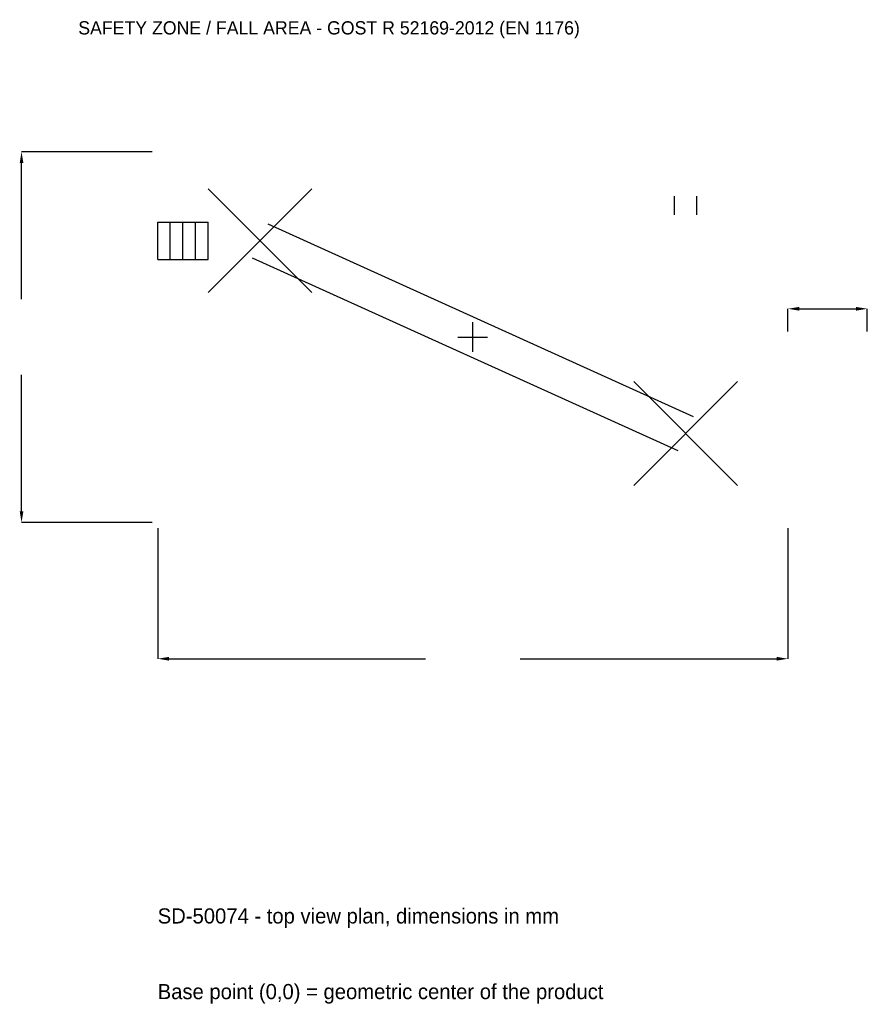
# Model space of a CAD drawing. Extents: x -8556 to 7450, y -12594 to 5993.
import ezdxf

# ---------------------------------------------------------------- set-up
doc = ezdxf.new("R2010")
doc.units = 0
for name, color, linetype in [('GP_MAF_zona_bezopasnosti', 1, 'Continuous'), ('ZSK_DANNYE', 3, 'Continuous'), ('ZSK_KONTUR', 7, 'Continuous'), ('ZSK_RAZMERY', 8, 'Continuous')]:
    doc.layers.add(name, color=color, linetype=linetype)
doc.dimstyles.new('ORION', dxfattribs={"dimtxt": 357, "dimasz": 214.2, "dimexe": 1.25, "dimexo": 107.1, "dimtad": 1, "dimcen": 2.5, "dimazin": 3, "dimtfac": 1, "dimtmove": 0, "dimatfit": 3})

# ---------------------------------------------------------------- blocks, each defined once
blk = doc.blocks.new('_CLOSEDFILLED')
at = {"color": 0, "linetype": 'BYBLOCK'}
blk.add_solid([(-1, 0.164), (0, 0), (-1, -0.164)], dxfattribs=at)
blk = doc.blocks.new('*D1')
for p, q in [((-5950, -3607.1), (-5950, -6071)), ((5950, -3607.1), (5950, -6071)), ((-5735.8, -6071), (-892.5, -6071)), ((892.5, -6071), (5735.8, -6071))]:
    blk.add_line(p, q)
at = {"layer": 'Defpoints'}
for p in [(-5950, -3500), (5950, -3500), (-5950, -6071)]:
    blk.add_point(p, dxfattribs=at)
at = {"layer": 'ZSK_RAZMERY', "xscale": 214.2, "yscale": 214.2, "rotation": 180}
blk.add_blockref('_CLOSEDFILLED', (-5950, -6071), dxfattribs=at)
at = {"layer": 'ZSK_RAZMERY', "xscale": 214.2, "yscale": 214.2}
blk.add_blockref('_CLOSEDFILLED', (5950, -6071), dxfattribs=at)
blk = doc.blocks.new('*D2')
for p, q in [((-6057.1, 3500), (-8521, 3500)), ((-8521, 714), (-8521, 3285.8)), ((-8521, -3285.8), (-8521, -714)), ((-6057.1, -3500), (-8521, -3500))]:
    blk.add_line(p, q)
at = {"layer": 'Defpoints'}
for p in [(-5950, 3500), (-8521, -3500), (-5950, -3500)]:
    blk.add_point(p, dxfattribs=at)
at = {"layer": 'ZSK_RAZMERY', "xscale": 214.2, "yscale": 214.2}
for p, rotation in [((-8521, 3500), 90), ((-8521, -3500), 270)]:
    blk.add_blockref('_CLOSEDFILLED', p, dxfattribs=dict(at, rotation=rotation))
blk = doc.blocks.new('*D3')
for p, q in [((5950, 107.1), (5950, 535.5)), ((6164.2, 535.5), (7235.8, 535.5)), ((7450, 107.1), (7450, 535.5))]:
    blk.add_line(p, q)
at = {"layer": 'Defpoints'}
for p in [(5950, 535.5), (5950, 0), (7450, 0)]:
    blk.add_point(p, dxfattribs=at)
at = {"layer": 'ZSK_RAZMERY', "xscale": 214.2, "yscale": 214.2, "rotation": 180}
blk.add_blockref('_CLOSEDFILLED', (5950, 535.5), dxfattribs=at)
at = {"layer": 'ZSK_RAZMERY', "xscale": 214.2, "yscale": 214.2}
blk.add_blockref('_CLOSEDFILLED', (7450, 535.5), dxfattribs=at)
blk = doc.blocks.new('B1')
at = {"layer": 'ZSK_KONTUR'}
for p, q in [((-4998, 840), (-3038, 2800)), ((-4998, 2800), (-3038, 840)), ((3806.32, 2310), (3806.32, 2662.8)), ((4229.68, 2310), (4229.68, 2662.8)), ((-5950, 2172.8), (-4998, 2172.8)), ((-5950, 1467.2), (-5950, 2172.8)), ((-5712, 1467.2), (-5712, 2172.8)), ((-5474, 1467.2), (-5474, 2172.8)), ((-5236, 1467.2), (-5236, 2172.8)), ((-4998, 1467.2), (-4998, 2172.8)), ((-3872.432, 2141.369), (4163.568, -1498.631)), ((-4163.568, 1498.631), (3872.432, -2141.369)), ((-5950, 1467.2), (-4998, 1467.2)), ((3038, -2800), (4998, -840)), ((3038, -840), (4998, -2800))]:
    blk.add_line(p, q, dxfattribs=at)
at = {"layer": 'ZSK_RAZMERY'}
for p, q in [((0, -280), (0, 280)), ((-280, 0), (280, 0))]:
    blk.add_line(p, q, dxfattribs=at)
at = {"layer": 'GP_MAF_zona_bezopasnosti', "color": 1}
blk.add_text('SAFETY ZONE / FALL AREA - GOST R 52169-2012 (EN 1176)', height=249.9, dxfattribs=at).set_placement((-7450, 5714))
at = {"layer": 'ZSK_RAZMERY'}
dim = blk.add_linear_dim(base=(-8521, -3500), p1=(-5950, -3500), p2=(-5950, 3500), angle=90, dimstyle='ORION', dxfattribs=at)
dim.commit()
dim.dimension.update_dxf_attribs({"geometry": '*D2', "text_midpoint": (-8521, 0)})
for base, p1, p2, picture, middle in [((5950, 535.5), (5950, 0), (7450, 0), '*D3', (6700, 714.625)), ((-5950, -6071), (-5950, -3500), (5950, -3500), '*D1', (0, -6071))]:
    dim = blk.add_linear_dim(base=base, p1=p1, p2=p2, dimstyle='ORION', dxfattribs=at)
    dim.commit()
    dim.dimension.update_dxf_attribs({"geometry": picture, "text_midpoint": middle})

msp = doc.modelspace()

# ---------------------------------------------------------------- block references
msp.add_blockref('B1', (0, 0))

# ---------------------------------------------------------------- texts
at = {"layer": 'ZSK_DANNYE', "color": 3}
msp.add_text('SD-50074 - top view plan, dimensions in mm', height=285.6, dxfattribs=at).set_placement((-5950, -11069))
at = {"layer": 'ZSK_DANNYE', "color": 7}
msp.add_text('Base point (0,0) = geometric center of the product', height=285.6, dxfattribs=at).set_placement((-5950, -12497))

doc.saveas('drawing.dxf')
